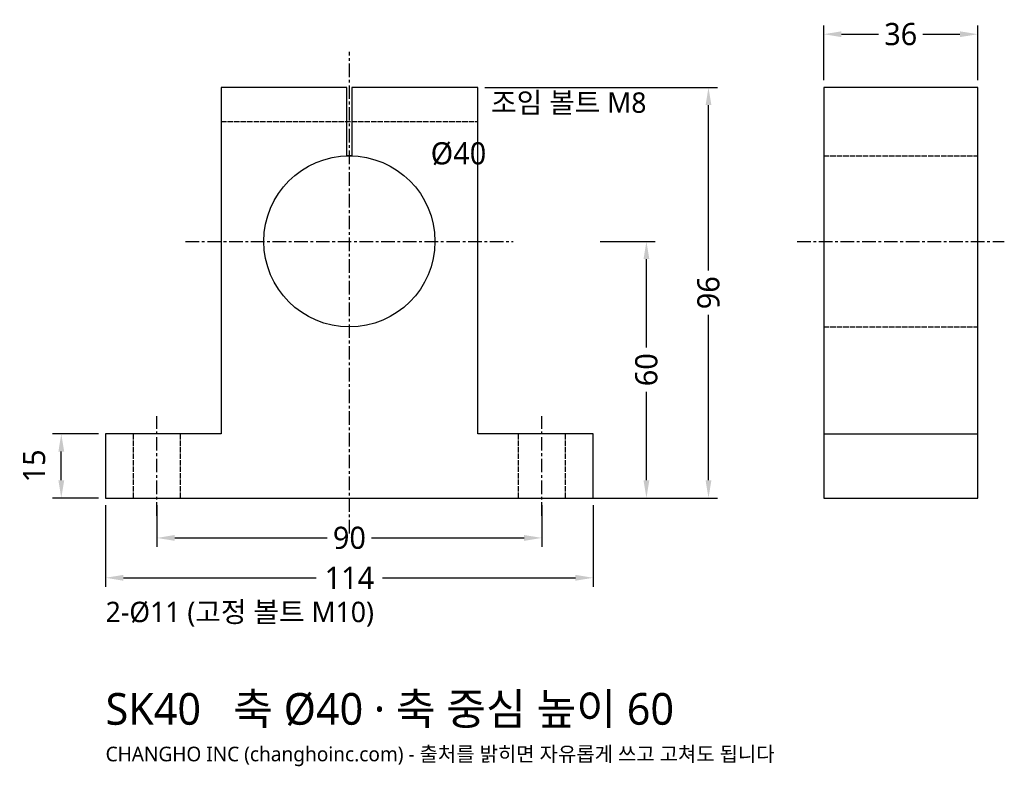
# Model space of a CAD drawing. Header units: millimetres. Extents: x -77 to 153, y -63 to 112.
import ezdxf

# ---------------------------------------------------------------- set-up
doc = ezdxf.new("R2010")
doc.units = ezdxf.units.MM
doc.linetypes.add('CENTER', pattern=[5.08, 3.175, -0.635, 0.635, -0.635])
doc.linetypes.add('DASHED', pattern=[1.524, 1.27, -0.254])
for name, color, linetype in [('문자', 7, 'CONTINUOUS'), ('숨은선', 3, 'DASHED'), ('외형선', 7, 'CONTINUOUS'), ('중심선', 1, 'CENTER'), ('치수', 4, 'CONTINUOUS')]:
    doc.layers.add(name, color=color, linetype=linetype)
doc.styles.add('CH_KOR', font='malgun.ttf')
doc.dimstyles.new('CH_DIM', dxfattribs={"dimtxt": 2.5, "dimasz": 2, "dimexe": 1, "dimexo": 0.8, "dimgap": 0.8, "dimtad": 1, "dimdec": 1, "dimdsep": 46, "dimtxsty": 'CH_KOR', "dimcen": 2.5, "dimclrd": 4, "dimclre": 4, "dimclrt": 4, "dimazin": 3, "dimtfac": 1, "dimtmove": 0, "dimatfit": 3})

# ---------------------------------------------------------------- blocks, each defined once
blk = doc.blocks.new('_CLOSEDFILLED')
at = {"color": 0, "linetype": 'BYBLOCK'}
blk.add_solid([(-1, 0.164), (0, 0), (-1, -0.164)], dxfattribs=at)
blk = doc.blocks.new('*D1')
at = {"color": 4}
for p, q in [((-57, -1.66), (-57, -20.73)), ((57, -1.66), (57, -20.73)), ((-52.85, -18.65), (-7.77, -18.65)), ((7.77, -18.65), (52.85, -18.65))]:
    blk.add_line(p, q, dxfattribs=at)
at = {"layer": 'Defpoints'}
for p in [(-57, 0), (57, 0), (-57, -18.65)]:
    blk.add_point(p, dxfattribs=at)
at = {"layer": '치수', "color": 4, "xscale": 4.1454545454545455, "yscale": 4.1454545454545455, "rotation": 180}
blk.add_blockref('_CLOSEDFILLED', (-57, -18.65), dxfattribs=at)
at = {"layer": '치수', "color": 4, "xscale": 4.1454545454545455, "yscale": 4.1454545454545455}
blk.add_blockref('_CLOSEDFILLED', (57, -18.65), dxfattribs=at)
at = {"layer": '치수', "color": 4, "insert": (0, -18.65), "char_height": 5.182, "attachment_point": 5, "style": 'CH_KOR'}
blk.add_mtext('114', dxfattribs=at)
blk = doc.blocks.new('*D2')
at = {"color": 4}
for p, q in [((-45, -1.66), (-45, -11.4)), ((45, -1.66), (45, -11.4)), ((-40.85, -9.33), (-5.18, -9.33)), ((5.18, -9.33), (40.85, -9.33))]:
    blk.add_line(p, q, dxfattribs=at)
at = {"layer": 'Defpoints'}
for p in [(-45, 0), (45, 0), (-45, -9.33)]:
    blk.add_point(p, dxfattribs=at)
at = {"layer": '치수', "color": 4, "xscale": 4.1454545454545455, "yscale": 4.1454545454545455, "rotation": 180}
blk.add_blockref('_CLOSEDFILLED', (-45, -9.33), dxfattribs=at)
at = {"layer": '치수', "color": 4, "xscale": 4.1454545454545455, "yscale": 4.1454545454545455}
blk.add_blockref('_CLOSEDFILLED', (45, -9.33), dxfattribs=at)
at = {"layer": '치수', "color": 4, "insert": (0, -9.33), "char_height": 5.182, "attachment_point": 5, "style": 'CH_KOR'}
blk.add_mtext('90', dxfattribs=at)
blk = doc.blocks.new('*D3')
at = {"color": 4}
for p, q in [((58.66, 60), (71.51, 60)), ((69.44, 35.18), (69.44, 55.85)), ((69.44, 4.15), (69.44, 24.82)), ((58.66, 0), (71.51, 0))]:
    blk.add_line(p, q, dxfattribs=at)
at = {"layer": 'Defpoints'}
for p in [(57, 60), (57, 0), (69.44, 0)]:
    blk.add_point(p, dxfattribs=at)
at = {"layer": '치수', "color": 4, "xscale": 4.1454545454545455, "yscale": 4.1454545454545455}
for p, rotation in [((69.44, 60), 90), ((69.44, 0), 270)]:
    blk.add_blockref('_CLOSEDFILLED', p, dxfattribs=dict(at, rotation=rotation))
at = {"layer": '치수', "color": 4, "insert": (69.44, 30), "char_height": 5.182, "attachment_point": 5, "rotation": 90, "style": 'CH_KOR'}
blk.add_mtext('60', dxfattribs=at)
blk = doc.blocks.new('*D4')
at = {"color": 4}
for p, q in [((31.66, 96), (86.02, 96)), ((83.95, 53.18), (83.95, 91.85)), ((83.95, 4.15), (83.95, 42.82)), ((31.66, 0), (86.02, 0))]:
    blk.add_line(p, q, dxfattribs=at)
at = {"layer": 'Defpoints'}
for p in [(30, 96), (30, 0), (83.95, 0)]:
    blk.add_point(p, dxfattribs=at)
at = {"layer": '치수', "color": 4, "xscale": 4.1454545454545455, "yscale": 4.1454545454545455}
for p, rotation in [((83.95, 96), 90), ((83.95, 0), 270)]:
    blk.add_blockref('_CLOSEDFILLED', p, dxfattribs=dict(at, rotation=rotation))
at = {"layer": '치수', "color": 4, "insert": (83.95, 48), "char_height": 5.182, "attachment_point": 5, "rotation": 90, "style": 'CH_KOR'}
blk.add_mtext('96', dxfattribs=at)
blk = doc.blocks.new('*D5')
at = {"color": 4}
for p, q in [((-58.66, 15), (-69.44, 15)), ((-67.36, 4.15), (-67.36, 10.85)), ((-58.66, 0), (-69.44, 0))]:
    blk.add_line(p, q, dxfattribs=at)
at = {"layer": 'Defpoints'}
for p in [(-57, 15), (-67.36, 0), (-57, 0)]:
    blk.add_point(p, dxfattribs=at)
at = {"layer": '치수', "color": 4, "xscale": 4.1454545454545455, "yscale": 4.1454545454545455}
for p, rotation in [((-67.36, 15), 90), ((-67.36, 0), 270)]:
    blk.add_blockref('_CLOSEDFILLED', p, dxfattribs=dict(at, rotation=rotation))
at = {"layer": '치수', "color": 4, "insert": (-73.69, 7.5), "char_height": 5.182, "attachment_point": 5, "rotation": 90, "style": 'CH_KOR'}
blk.add_mtext('15', dxfattribs=at)
blk = doc.blocks.new('*D6')
at = {"color": 4}
for p, q in [((110.89, 97.66), (110.89, 110.51)), ((146.89, 97.66), (146.89, 110.51)), ((115.04, 108.44), (123.71, 108.44)), ((134.07, 108.44), (142.75, 108.44))]:
    blk.add_line(p, q, dxfattribs=at)
at = {"layer": 'Defpoints'}
for p in [(110.89, 108.44), (110.89, 96), (146.89, 96)]:
    blk.add_point(p, dxfattribs=at)
at = {"layer": '치수', "color": 4, "xscale": 4.1454545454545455, "yscale": 4.1454545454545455, "rotation": 180}
blk.add_blockref('_CLOSEDFILLED', (110.89, 108.44), dxfattribs=at)
at = {"layer": '치수', "color": 4, "xscale": 4.1454545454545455, "yscale": 4.1454545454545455}
blk.add_blockref('_CLOSEDFILLED', (146.89, 108.44), dxfattribs=at)
at = {"layer": '치수', "color": 4, "insert": (128.89, 108.44), "char_height": 5.182, "attachment_point": 5, "style": 'CH_KOR'}
blk.add_mtext('36', dxfattribs=at)

msp = doc.modelspace()

# ---------------------------------------------------------------- linework, layer by layer
at = {"layer": '숨은선'}
for p, q in [((-30, 88), (30, 88)), ((110.89, 80), (146.89, 80)), ((110.89, 40), (146.89, 40)), ((-50.5, 0), (-50.5, 15)), ((-39.5, 0), (-39.5, 15)), ((39.5, 0), (39.5, 15)), ((50.5, 0), (50.5, 15))]:
    msp.add_line(p, q, dxfattribs=at)
at = {"layer": '외형선'}
msp.add_line((110.89, 15), (146.89, 15), dxfattribs=at)
for points in [[(-57, 0), (57, 0), (57, 15), (30, 15), (30, 96), (0.6, 96), (0.6, 80), (-0.6, 80), (-0.6, 96), (-30, 96), (-30, 15), (-57, 15)], [(110.89, 0), (146.89, 0), (146.89, 96), (110.89, 96)]]:
    msp.add_lwpolyline(points, close=True, dxfattribs=at)
msp.add_circle((0, 60), 20, dxfattribs=at)
at = {"layer": '중심선'}
for p, q in [((0, -8.29), (0, 104.29)), ((-38.29, 60), (38.29, 60)), ((104.67, 60), (153.11, 60)), ((-45, -4.15), (-45, 19.15)), ((45, -4.15), (45, 19.15))]:
    msp.add_line(p, q, dxfattribs=at)

# ---------------------------------------------------------------- texts
at = {"layer": '문자', "style": 'CH_KOR'}
for s, height, p in [('조임 볼트 M8', 4.767, (33.11, 90.07)), ('Ø40', 5.182, (19, 78)), ('2-Ø11 (고정 볼트 M10)', 4.7673, (-57, -29.02)), ('SK40   축 Ø40 · 축 중심 높이 60', 7.41, (-57, -53.01)), ('CHANGHO INC (changhoinc.com) - 출처를 밝히면 자유롭게 쓰고 고쳐도 됩니다', 3.42, (-57, -61.56))]:
    msp.add_text(s, height=height, dxfattribs=at).set_placement(p)

# ---------------------------------------------------------------- dimensions: what is measured, and where the dimension line sits
at = {"layer": '치수'}
for base, p1, p2, picture, middle in [((110.89, 108.44), (110.89, 96), (146.89, 96), '*D6', (128.89, 108.44)), ((-57, -18.65), (-57, 0), (57, 0), '*D1', (0, -18.65)), ((-45, -9.33), (-45, 0), (45, 0), '*D2', (0, -9.33))]:
    dim = msp.add_linear_dim(base=base, p1=p1, p2=p2, dimstyle='CH_DIM', override={"dimscale": 2.072727}, dxfattribs=at)
    dim.commit()
    dim.dimension.update_dxf_attribs({"geometry": picture, "text_midpoint": middle})
for base, p1, p2, picture, middle in [((83.95, 0), (30, 0), (30, 96), '*D4', (83.95, 48)), ((69.44, 0), (57, 0), (57, 60), '*D3', (69.44, 30)), ((-67.36, 0), (-57, 0), (-57, 15), '*D5', (-73.69, 7.5))]:
    dim = msp.add_linear_dim(base=base, p1=p1, p2=p2, angle=90, dimstyle='CH_DIM', override={"dimscale": 2.072727}, dxfattribs=at)
    dim.commit()
    dim.dimension.update_dxf_attribs({"geometry": picture, "text_midpoint": middle})

doc.saveas('drawing.dxf')
